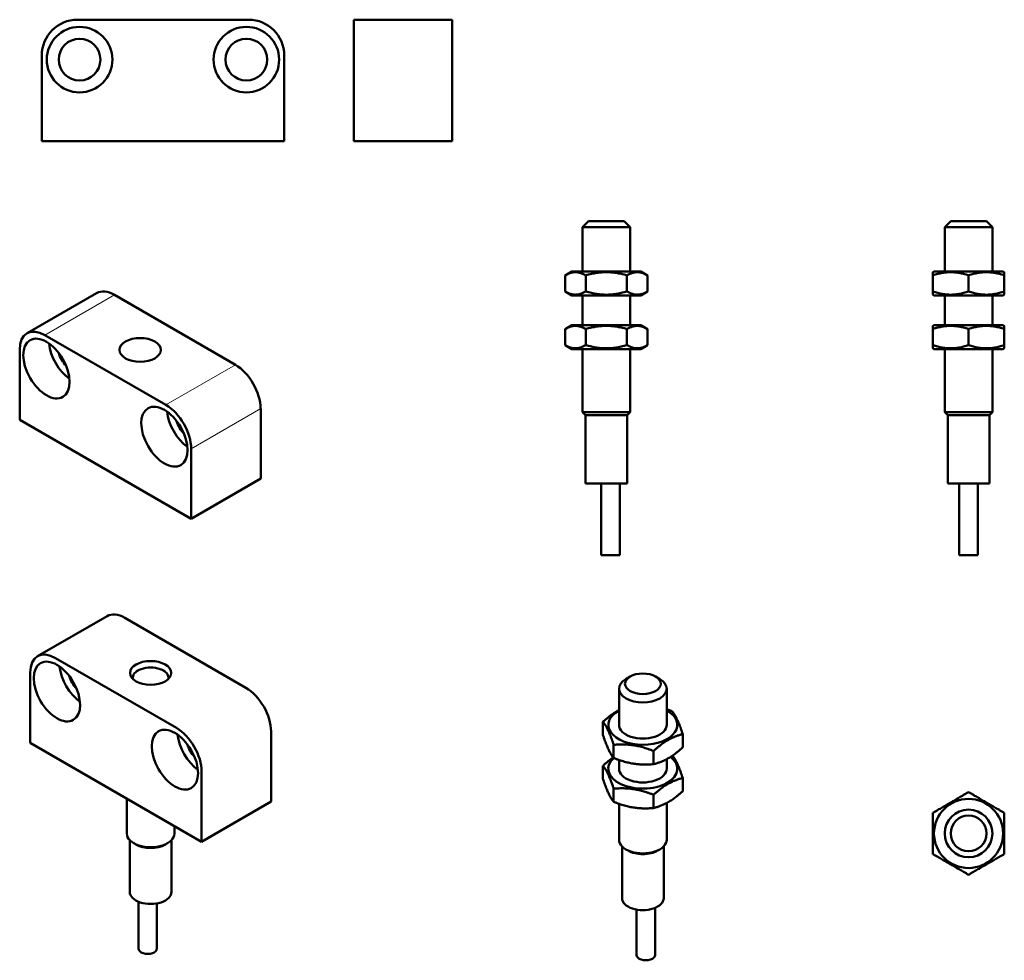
# Model space of a CAD drawing. Header units: millimetres. Extents: x -2 to 164, y -2 to 156.
import ezdxf

# ---------------------------------------------------------------- set-up
doc = ezdxf.new("R2010")
doc.units = ezdxf.units.MM
doc.layers.add('Arêtes tangentes visibles(ISO)', color=7, linetype='Continuous', lineweight=18)
doc.layers.add('Arêtes visibles(ISO)', color=7, linetype='Continuous', lineweight=50)

msp = doc.modelspace()

# ---------------------------------------------------------------- linework, layer by layer
at = {"layer": 'Arêtes tangentes visibles(ISO)'}
for p, q in [((2.48, 102.93), (14.15, 109.67)), ((34.44, 97.95), (22.78, 91.22)), ((27.02, 83.87), (38.69, 90.6))]:
    msp.add_line(p, q, dxfattribs=at)
at = {"layer": 'Arêtes visibles(ISO)'}
for p, q in [((36.64, 155.85), (7.94, 155.85)), ((70.83, 155.85), (54.33, 155.85)), ((54.33, 149.85), (54.33, 155.85)), ((70.83, 155.85), (70.83, 149.85)), ((1.94, 149.85), (1.94, 135.45)), ((42.64, 135.45), (42.64, 149.85)), ((54.33, 135.45), (54.33, 149.85)), ((70.83, 149.85), (70.83, 135.45)), ((1.94, 135.45), (42.64, 135.45)), ((54.33, 135.45), (70.83, 135.45)), ((93.71, 122.02), (92.71, 121.02)), ((100.71, 121.02), (92.71, 121.02)), ((92.71, 121.02), (92.71, 113.6)), ((93.71, 122.02), (99.71, 122.02)), ((99.71, 122.02), (100.71, 121.02)), ((100.71, 121.02), (100.71, 113.6)), ((154.51, 122.02), (153.51, 121.02)), ((161.51, 121.02), (153.51, 121.02)), ((153.51, 121.02), (153.51, 113.6)), ((154.51, 122.02), (160.51, 122.02)), ((160.51, 122.02), (161.51, 121.02)), ((161.51, 121.02), (161.51, 113.6)), ((90.91, 113.6), (89.78, 112.95)), ((89.78, 110.25), (89.78, 112.95)), ((102.51, 113.6), (90.91, 113.6)), ((93.25, 110.25), (93.25, 112.95)), ((100.17, 110.25), (100.17, 112.95)), ((102.51, 113.6), (103.64, 112.95)), ((103.64, 110.25), (103.64, 112.95)), ((151.71, 113.6), (151.51, 113.49)), ((151.51, 112.95), (151.51, 113.49)), ((151.51, 110.25), (151.51, 112.95)), ((163.31, 113.6), (151.71, 113.6)), ((157.51, 110.25), (157.51, 112.95)), ((163.31, 113.6), (163.51, 113.49)), ((163.51, 113.49), (163.51, 112.95)), ((163.51, 110.25), (163.51, 112.95)), ((-0.52, 103.23), (11.15, 109.97)), ((14.15, 109.67), (34.44, 97.95)), ((90.91, 109.6), (89.78, 110.25)), ((90.91, 109.6), (102.51, 109.6)), ((92.71, 109.6), (92.71, 104.6)), ((100.71, 109.6), (100.71, 104.6)), ((102.51, 109.6), (103.64, 110.25)), ((151.51, 109.72), (151.51, 110.25)), ((151.71, 109.6), (151.51, 109.72)), ((151.71, 109.6), (163.31, 109.6)), ((153.51, 109.6), (153.51, 104.6)), ((161.51, 109.6), (161.51, 104.6)), ((163.31, 109.6), (163.51, 109.72)), ((163.51, 110.25), (163.51, 109.72)), ((90.91, 104.6), (89.78, 103.95)), ((102.51, 104.6), (90.91, 104.6)), ((102.51, 104.6), (103.64, 103.95)), ((151.71, 104.6), (151.51, 104.49)), ((151.51, 103.95), (151.51, 104.49)), ((163.31, 104.6), (151.71, 104.6)), ((163.31, 104.6), (163.51, 104.49)), ((163.51, 104.49), (163.51, 103.95)), ((22.78, 91.22), (2.48, 102.93)), ((89.78, 101.25), (89.78, 103.95)), ((93.25, 101.25), (93.25, 103.95)), ((100.17, 101.25), (100.17, 103.95)), ((103.64, 101.25), (103.64, 103.95)), ((151.51, 101.25), (151.51, 103.95)), ((157.51, 101.25), (157.51, 103.95)), ((163.51, 101.25), (163.51, 103.95)), ((90.91, 100.6), (89.78, 101.25)), ((102.51, 100.6), (103.64, 101.25)), ((151.51, 100.72), (151.51, 101.25)), ((163.51, 101.25), (163.51, 100.72)), ((-1.76, 100.48), (-1.76, 88.73)), ((90.91, 100.6), (102.51, 100.6)), ((92.71, 100.6), (92.71, 90.02)), ((100.71, 100.6), (100.71, 90.02)), ((151.71, 100.6), (151.51, 100.72)), ((151.71, 100.6), (163.31, 100.6)), ((153.51, 100.6), (153.51, 90.02)), ((161.51, 100.6), (161.51, 90.02)), ((163.31, 100.6), (163.51, 100.72)), ((38.69, 90.6), (38.69, 78.85)), ((100.71, 90.02), (92.71, 90.02)), ((93.21, 89.52), (92.71, 90.02)), ((100.21, 89.52), (93.21, 89.52)), ((93.21, 89.52), (93.21, 78.02)), ((100.21, 89.52), (100.71, 90.02)), ((100.21, 89.52), (100.21, 78.02)), ((161.51, 90.02), (153.51, 90.02)), ((154.01, 89.52), (153.51, 90.02)), ((161.01, 89.52), (154.01, 89.52)), ((154.01, 89.52), (154.01, 78.02)), ((161.01, 89.52), (161.51, 90.02)), ((161.01, 89.52), (161.01, 78.02)), ((-1.76, 88.73), (27.02, 72.11)), ((27.02, 72.11), (27.02, 83.87)), ((38.69, 78.85), (27.02, 72.11)), ((100.21, 78.02), (93.21, 78.02)), ((95.86, 78.02), (95.86, 66.02)), ((98.96, 78.02), (98.96, 66.02)), ((161.01, 78.02), (154.01, 78.02)), ((155.96, 78.02), (155.96, 66.02)), ((159.06, 78.02), (159.06, 66.02)), ((98.96, 66.02), (95.86, 66.02)), ((159.06, 66.02), (155.96, 66.02)), ((1.24, 49.04), (12.91, 55.78)), ((15.91, 55.48), (36.2, 43.76)), ((24.54, 37.03), (4.24, 48.74)), ((0, 46.3), (0, 34.54)), ((18.1, 46.66), (17.78, 46.48)), ((22.34, 46.66), (22.67, 46.48)), ((100.71, 45.64), (100, 45.23)), ((104.97, 45.64), (105.68, 45.23)), ((98.84, 43.61), (98.84, 37.54)), ((106.84, 43.61), (106.84, 37.54)), ((96.15, 35.84), (96.15, 38.04)), ((40.45, 36.42), (40.45, 24.66)), ((109.53, 33.77), (109.53, 35.98)), ((0, 34.54), (28.78, 17.92)), ((97.94, 31.98), (97.94, 34.19)), ((104.64, 30.95), (104.64, 33.16)), ((98.84, 31.65), (98.84, 30.18)), ((106.84, 31.79), (106.84, 30.18)), ((96.15, 28.48), (96.15, 30.68)), ((28.78, 17.92), (28.78, 29.68)), ((109.53, 26.41), (109.53, 28.62)), ((97.94, 24.63), (97.94, 26.83)), ((16.22, 25.17), (16.22, 19.31)), ((104.64, 23.59), (104.64, 25.8)), ((40.45, 24.66), (28.78, 17.92)), ((98.84, 24.29), (98.84, 18.27)), ((106.84, 24.43), (106.84, 18.27)), ((24.22, 20.55), (24.22, 19.31)), ((16.72, 18.19), (16.72, 9.51)), ((23.72, 18.19), (23.72, 9.51)), ((17.75, 17.47), (17.39, 17.68)), ((22.7, 17.47), (23.05, 17.68)), ((99.34, 17.15), (99.34, 8.46)), ((100.36, 16.44), (100, 16.64)), ((105.33, 16.44), (105.68, 16.64)), ((106.34, 17.15), (106.34, 8.46)), ((18.18, 7.87), (18.18, 0)), ((21.28, 7.59), (21.28, 0)), ((104.89, 6.82), (104.89, -1.07)), ((101.79, 6.53), (101.79, -1.07))]:
    msp.add_line(p, q, dxfattribs=at)
for centre, radius in [((8.29, 149.15), 5.5), ((36.29, 149.15), 5.5), ((8.29, 149.15), 3.5), ((36.29, 149.15), 3.5), ((157.51, 19.32), 5.8), ((157.51, 19.32), 4), ((157.51, 19.32), 4), ((157.51, 19.32), 3)]:
    msp.add_circle(centre, radius, dxfattribs=at)
for centre, start, end in [((7.94, 149.85), 90, 180), ((36.64, 149.85), 0, 90)]:
    msp.add_arc(centre, 6, start, end, dxfattribs=at)
for centre, major_axis, ratio, start_param, end_param in [((14.15, 104.77), (-3, 5.2), 0.57735, 5.497787, 6.283185), ((2.48, 98.03), (-3, 5.2), 0.57735, 5.497787, 7.068583), ((7.04, 99.81), (2.75, -4.76), 0.57735, 4.043072, 5.381706), ((7.04, 99.81), (1.75, -3.03), 0.57735, 4.347906, 5.076872), ((34.44, 93.05), (-3, 5.2), 0.57735, 3.926991, 5.497787), ((22.78, 86.32), (3, -5.2), 0.57735, 0.785398, 2.356194), ((26.84, 88.38), (2.75, -4.76), 0.57735, 4.043072, 5.381706), ((26.84, 88.38), (1.75, -3.03), 0.57735, 4.347906, 5.076872), ((15.91, 50.58), (-3, 5.2), 0.57735, 5.497787, 6.283185), ((4.24, 43.85), (-3, 5.2), 0.57735, 5.497787, 7.068583), ((8.8, 45.62), (2.75, -4.76), 0.57735, 4.043072, 5.381706), ((20.22, 45.44), (-3, 0), 0.57735, 3.028068, 6.39671), ((8.8, 45.62), (1.75, -3.03), 0.57735, 4.347906, 5.076872), ((102.84, 43.61), (-4, 0), 0.575862, 5.50164, 10.206324), ((36.2, 38.87), (-3, 5.2), 0.57735, 3.926991, 5.497787), ((102.84, 37.54), (-5.8, 0), 0.575862, 5.473402, 10.234562), ((24.54, 32.13), (3, -5.2), 0.57735, 0.785398, 2.356194), ((102.84, 37.54), (-4, 0), 0.575862, 6.276769, 9.431195), ((28.6, 34.19), (2.75, -4.76), 0.57735, 4.043072, 5.381706), ((28.6, 34.19), (1.75, -3.03), 0.57735, 4.347906, 5.076872), ((102.84, 30.18), (-5.8, 0), 0.575862, 5.715551, 10.063413), ((102.84, 30.18), (-4, 0), 0.575862, 6.276769, 9.431195), ((20.22, 19.31), (-4, 0), 0.57735, 0, 3.141593), ((102.84, 18.27), (-4, 0), 0.575862, 0, 3.141593), ((20.22, 18.9), (3.5, 0), 0.57735, 3.926991, 5.497787), ((102.84, 17.86), (3.5, 0), 0.575862, 3.923138, 5.50164), ((20.22, 9.51), (-3.5, 0), 0.57735, 0, 3.141593), ((102.84, 8.46), (-3.5, 0), 0.575862, 0, 3.141593), ((19.73, 0), (-1.55, 0), 0.57735, 0, 3.141593), ((103.34, -1.07), (-1.55, 0), 0.575862, 0, 3.141593)]:
    msp.add_ellipse(centre, major_axis=major_axis, ratio=ratio, start_param=start_param, end_param=end_param, dxfattribs=at)
for centre, major_axis, ratio in [((2.73, 97.32), (-2.75, 4.76), 0.57735), ((18.46, 100.44), (-3.46, 0), 0.57735), ((22.53, 85.89), (-2.75, 4.76), 0.57735), ((4.49, 43.13), (-2.75, 4.76), 0.57735), ((20.22, 46.25), (-3.46, 0), 0.57735), ((102.84, 44.43), (3, 0), 0.575862), ((24.29, 31.7), (-2.75, 4.76), 0.57735)]:
    msp.add_ellipse(centre, major_axis=major_axis, ratio=ratio, dxfattribs=at)
for points, weights in [([(93.25, 112.95), (91.51, 113.95), (89.78, 112.95)], [1, 1.15470053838, 1]), ([(100.17, 112.95), (96.71, 113.95), (93.25, 112.95)], [1, 1.15470053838, 1]), ([(103.64, 112.95), (101.91, 113.95), (100.17, 112.95)], [1, 1.15470053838, 1]), ([(157.51, 112.95), (154.51, 113.95), (151.51, 112.95)], [1, 1.15470053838, 1]), ([(163.51, 112.95), (160.51, 113.95), (157.51, 112.95)], [1, 1.15470053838, 1]), ([(89.78, 110.25), (91.51, 109.25), (93.25, 110.25)], [1, 1.15470053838, 1]), ([(93.25, 110.25), (96.71, 109.25), (100.17, 110.25)], [1, 1.15470053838, 1]), ([(100.17, 110.25), (101.91, 109.25), (103.64, 110.25)], [1, 1.15470053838, 1]), ([(151.51, 110.25), (154.51, 109.25), (157.51, 110.25)], [1, 1.15470053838, 1]), ([(157.51, 110.25), (160.51, 109.25), (163.51, 110.25)], [1, 1.15470053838, 1]), ([(93.25, 103.95), (91.51, 104.95), (89.78, 103.95)], [1, 1.15470053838, 1]), ([(100.17, 103.95), (96.71, 104.95), (93.25, 103.95)], [1, 1.15470053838, 1]), ([(103.64, 103.95), (101.91, 104.95), (100.17, 103.95)], [1, 1.15470053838, 1]), ([(157.51, 103.95), (154.51, 104.95), (151.51, 103.95)], [1, 1.15470053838, 1]), ([(163.51, 103.95), (160.51, 104.95), (157.51, 103.95)], [1, 1.15470053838, 1]), ([(89.78, 101.25), (91.51, 100.25), (93.25, 101.25)], [1, 1.15470053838, 1]), ([(93.25, 101.25), (96.71, 100.25), (100.17, 101.25)], [1, 1.15470053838, 1]), ([(100.17, 101.25), (101.91, 100.25), (103.64, 101.25)], [1, 1.15470053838, 1]), ([(151.51, 101.25), (154.51, 100.25), (157.51, 101.25)], [1, 1.15470053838, 1]), ([(157.51, 101.25), (160.51, 100.25), (163.51, 101.25)], [1, 1.15470053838, 1]), ([(96.15, 38.04), (97.59, 39.35), (98.84, 40.03)], [1, 1.08559833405, 1.0764707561]), ([(106.84, 40.17), (107.28, 40.02), (107.74, 39.83)], [1.03318811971, 1.01890410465, 1]), ([(107.74, 39.83), (108.64, 38.72), (109.53, 35.98)], [1, 1.15470053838, 1]), ([(97.94, 34.19), (97.05, 36.93), (96.15, 38.04)], [1, 1.15470053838, 1]), ([(96.15, 35.84), (97.05, 33.09), (97.94, 31.98)], [1, 1.15470053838, 1]), ([(109.53, 35.98), (107.09, 35.38), (104.64, 33.16)], [1, 1.15470053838, 1]), ([(104.64, 33.16), (101.29, 34.49), (97.94, 34.19)], [1, 1.15470053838, 1]), ([(104.64, 30.95), (107.09, 31.54), (109.53, 33.77)], [1, 1.15470053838, 1]), ([(96.15, 30.68), (97.07, 31.52), (97.87, 32.07)], [1, 1.05279033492, 1.06955210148]), ([(97.94, 31.98), (101.29, 30.65), (104.64, 30.95)], [1, 1.15470053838, 1]), ([(107.81, 32.38), (108.67, 31.28), (109.53, 28.62)], [1.01037166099, 1.14932813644, 1]), ([(97.94, 26.83), (97.05, 29.58), (96.15, 30.68)], [1, 1.15470053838, 1]), ([(96.15, 28.48), (97.05, 25.74), (97.94, 24.63)], [1, 1.15470053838, 1]), ([(109.53, 28.62), (107.09, 28.03), (104.64, 25.8)], [1, 1.15470053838, 1]), ([(104.64, 25.8), (101.29, 27.13), (97.94, 26.83)], [1, 1.15470053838, 1]), ([(104.64, 23.59), (107.09, 24.19), (109.53, 26.41)], [1, 1.15470053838, 1]), ([(151.51, 22.78), (154.51, 24.51), (157.51, 26.25)], [1, 1.15470053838, 1]), ([(157.51, 26.25), (160.51, 24.51), (163.51, 22.78)], [1, 1.15470053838, 1]), ([(97.94, 24.63), (101.29, 23.29), (104.64, 23.59)], [1, 1.15470053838, 1]), ([(151.51, 15.85), (151.51, 19.32), (151.51, 22.78)], [1, 1.15470053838, 1]), ([(163.51, 22.78), (163.51, 19.32), (163.51, 15.85)], [1, 1.15470053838, 1]), ([(157.51, 12.39), (154.51, 14.12), (151.51, 15.85)], [1, 1.15470053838, 1]), ([(163.51, 15.85), (160.51, 14.12), (157.51, 12.39)], [1, 1.15470053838, 1])]:
    msp.add_rational_spline(points, weights, degree=2, dxfattribs=at)

doc.saveas('drawing.dxf')
